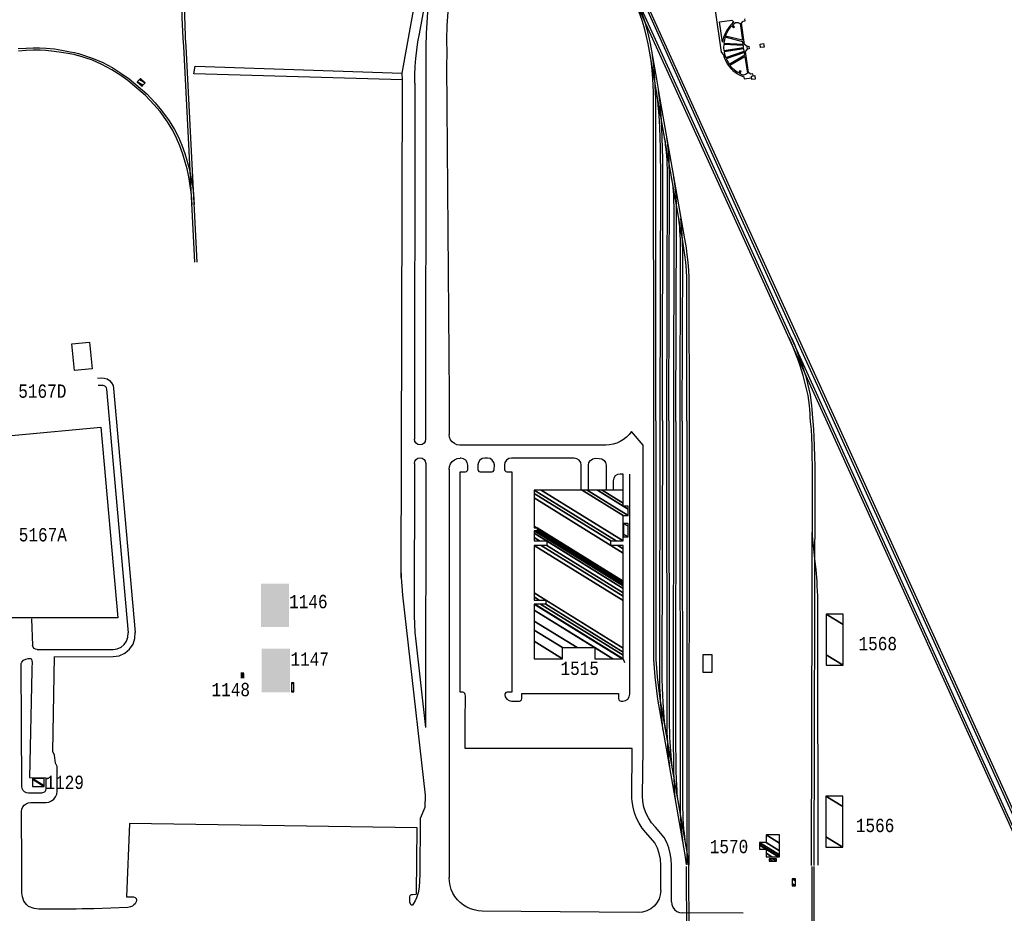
# Model space of a CAD drawing. Extents: x -0.5 to 41.9, y -0.5 to 29.8.
# Tile 15 of 128: x 4.7 to 5.9, y 8.7 to 9.8. Entities that reach past the tile are written whole.
import ezdxf
from ezdxf.enums import TextEntityAlignment as Align

# ---------------------------------------------------------------- set-up
doc = ezdxf.new("R2010")
doc.units = 0
doc.header["$MEASUREMENT"] = 0
for name, color, linetype in [('11', 2, 'CONTINUOUS'), ('21', 5, 'CONTINUOUS'), ('23', 1, 'CONTINUOUS'), ('41', 4, 'CONTINUOUS'), ('59', 2, 'CONTINUOUS')]:
    doc.layers.add(name, color=color, linetype=linetype)
doc.styles.add('MONOTXT', font='MONOTXT', dxfattribs={"height": 0.2})

msp = doc.modelspace()

# ---------------------------------------------------------------- linework, layer by layer
at = {"layer": '11'}
for p, q in [((5.1539, 9.7143), (5.224, 10.1023)), ((5.1755, 9.7638), (5.195, 9.8676)), ((5.154, 9.7057), (5.1539, 9.7143)), ((5.1525, 9.078), (5.154, 9.7057)), ((5.1696, 9.7017), (5.1692, 9.2523)), ((5.1837, 9.6914), (5.1834, 9.2523)), ((5.2129, 9.3072), (5.2129, 9.2583)), ((5.1694, 9.2218), (5.1691, 9.0294)), ((5.1836, 9.2218), (5.1832, 8.8887)), ((5.2129, 9.214), (5.213, 9.0761)), ((5.213, 9.0761), (5.213, 8.6991)), ((5.1542, 9.0556), (5.1826, 8.8033)), ((4.6861, 9.0258), (4.6876, 8.9922)), ((5.1709, 8.9977), (5.1832, 8.8887)), ((4.6932, 8.9868), (4.7891, 8.987)), ((4.7151, 8.9777), (4.7892, 8.978)), ((5.1826, 8.8033), (5.1824, 8.7875)), ((4.674, 8.714), (4.6737, 8.7827)), ((4.6849, 8.7939), (4.7045, 8.794)), ((5.1824, 8.7875), (5.1764, 8.7738)), ((5.1764, 8.7738), (5.1761, 8.7032)), ((4.8097, 8.7673), (4.8058, 8.6749)), ((5.1726, 8.7618), (4.8097, 8.7673)), ((5.1719, 8.6793), (5.1726, 8.7618)), ((5.1761, 8.7032), (5.1758, 8.695)), ((5.1754, 8.687), (5.1739, 8.6801)), ((5.1758, 8.695), (5.1754, 8.687)), ((4.8058, 8.6749), (4.8147, 8.6749)), ((4.8147, 8.6749), (4.8169, 8.674)), ((4.8169, 8.674), (4.8182, 8.6726)), ((4.8182, 8.6726), (4.8187, 8.6706)), ((4.8187, 8.6706), (4.8182, 8.6686)), ((5.1634, 8.675), (5.1637, 8.6765)), ((5.1636, 8.6682), (5.1634, 8.675)), ((5.1637, 8.6765), (5.1645, 8.6775)), ((5.1645, 8.6775), (5.1654, 8.6779)), ((5.1654, 8.6779), (5.167, 8.678)), ((5.167, 8.678), (5.1713, 8.6783)), ((5.1719, 8.6737), (5.1701, 8.6697)), ((5.1713, 8.6783), (5.1719, 8.6793)), ((5.1739, 8.6801), (5.1719, 8.6737)), ((4.7501, 8.6598), (4.7423, 8.6595)), ((4.7584, 8.6597), (4.7501, 8.6598)), ((4.7649, 8.6597), (4.7584, 8.6597)), ((4.8077, 8.6616), (4.7649, 8.6597)), ((4.8109, 8.6622), (4.8077, 8.6616)), ((4.8134, 8.6632), (4.8109, 8.6622)), ((4.8154, 8.6647), (4.8134, 8.6632)), ((4.8171, 8.6661), (4.8154, 8.6647)), ((4.8182, 8.6686), (4.8171, 8.6661)), ((5.1641, 8.6661), (5.1636, 8.6682)), ((5.1653, 8.6646), (5.1641, 8.6661)), ((5.1668, 8.6646), (5.1653, 8.6646)), ((5.1682, 8.6667), (5.1668, 8.6646)), ((5.1701, 8.6697), (5.1682, 8.6667)), ((5.4516, 8.6551), (5.2548, 8.657)), ((5.584, 8.6541), (5.5073, 8.6547))]:
    msp.add_line(p, q, dxfattribs=at)
for points in [[(5.5416, 9.8433), (5.5564, 9.7407), (5.559, 9.7373), (5.5596, 9.735), (5.5609, 9.7317), (5.5624, 9.7285), (5.5642, 9.7255), (5.5663, 9.7227), (5.5686, 9.72), (5.5711, 9.7175), (5.5738, 9.7153), (5.5767, 9.7133), (5.5798, 9.7116), (5.5817, 9.7107), (5.5848, 9.7097), (5.5852, 9.7069), (5.5946, 9.7082)], [(5.1899, 9.8351), (5.188, 9.819), (5.1869, 9.8051), (5.1857, 9.7911), (5.1851, 9.7782), (5.1841, 9.764), (5.1838, 9.7478), (5.1837, 9.734), (5.1837, 9.6914)], [(5.2144, 9.8365), (5.213, 9.8191), (5.2121, 9.8058), (5.2115, 9.7919), (5.2103, 9.7739), (5.2097, 9.7571), (5.21, 9.7386), (5.2097, 9.7241), (5.2129, 9.3072)], [(5.558, 9.7532), (5.5543, 9.7788), (5.5698, 9.7811), (5.572, 9.7785), (5.5704, 9.7771), (5.5679, 9.7746), (5.5657, 9.7719), (5.5637, 9.769), (5.562, 9.7659), (5.5605, 9.7627), (5.5593, 9.7593), (5.5585, 9.7559), (5.558, 9.7532)], [(5.5802, 9.7769), (5.5833, 9.7558), (5.5617, 9.761), (5.5621, 9.762), (5.5638, 9.7657), (5.5658, 9.7692), (5.5683, 9.7725), (5.5695, 9.7737), (5.5719, 9.7714), (5.5731, 9.7727), (5.5706, 9.775), (5.571, 9.7754), (5.5741, 9.7781), (5.5772, 9.7781), (5.5802, 9.7769)], [(5.5889, 9.7479), (5.5857, 9.7503), (5.5819, 9.7771), (5.5838, 9.7797), (5.5866, 9.7801), (5.5862, 9.7826)], [(5.1696, 9.7017), (5.1698, 9.7121), (5.1703, 9.7225), (5.1711, 9.7328), (5.1722, 9.7432), (5.1737, 9.7535), (5.1755, 9.7638)], [(5.5835, 9.7539), (5.5612, 9.7594), (5.5608, 9.7582), (5.5599, 9.7542), (5.5596, 9.752), (5.584, 9.7508), (5.5835, 9.7539)], [(5.5846, 9.7464), (5.5842, 9.7491), (5.5594, 9.7503), (5.5594, 9.7502), (5.5593, 9.7462), (5.5596, 9.7428), (5.5846, 9.7464)], [(5.5848, 9.7447), (5.5599, 9.7411), (5.5605, 9.7382), (5.5617, 9.7343), (5.5619, 9.7338), (5.5852, 9.742), (5.5848, 9.7447)], [(5.5855, 9.7403), (5.5625, 9.7323), (5.5633, 9.7306), (5.5653, 9.727), (5.5662, 9.7257), (5.5859, 9.7371), (5.5855, 9.7403)], [(5.5966, 9.7108), (5.5962, 9.7134), (5.5934, 9.713), (5.5908, 9.7149), (5.587, 9.7414), (5.5893, 9.7446)], [(5.5842, 9.7115), (5.5836, 9.7117), (5.58, 9.7134), (5.5796, 9.7136), (5.5813, 9.7165), (5.5798, 9.7173), (5.5782, 9.7144), (5.5765, 9.7155), (5.5732, 9.7179), (5.5703, 9.7206), (5.5676, 9.7237), (5.5671, 9.7243), (5.5862, 9.7354), (5.5893, 9.714), (5.5868, 9.7123), (5.5842, 9.7115)], [(5.154, 9.7057), (4.8911, 9.7135), (4.8927, 9.723), (5.1539, 9.7143)], [(4.7694, 9.3294), (4.774, 9.3297), (4.7778, 9.3295), (4.7814, 9.3284), (4.7846, 9.3263), (4.7872, 9.3235), (4.789, 9.3202), (4.7898, 9.3164), (4.817, 9.0086)], [(4.7702, 9.3203), (4.7748, 9.3207), (4.7762, 9.3206), (4.7776, 9.3202), (4.7789, 9.3194), (4.7799, 9.3183), (4.7805, 9.317), (4.7809, 9.3156), (4.8081, 9.0078)], [(4.556, 9.0081), (4.5569, 9.2472), (4.7736, 9.2674), (4.795, 9.0268), (4.6549, 9.0268), (4.6477, 9.0091), (4.556, 9.0081)], [(5.2264, 9.2448), (5.2229, 9.2453), (5.2197, 9.2467), (5.2169, 9.2488), (5.2147, 9.2516), (5.2134, 9.2548), (5.2129, 9.2583)], [(5.4934, 8.6688), (5.4936, 8.715), (5.4932, 8.7223), (5.492, 8.7295), (5.4902, 8.7366), (5.4876, 8.7434), (5.4842, 8.7499), (5.4734, 8.7628), (5.4685, 8.7683), (5.4644, 8.7744), (5.4612, 8.781), (5.4588, 8.7879), (5.4574, 8.7951), (5.4569, 8.8025), (5.4578, 8.8619), (5.4578, 9.2448), (5.4432, 9.2619), (5.4402, 9.2582), (5.4369, 9.2548), (5.4331, 9.2519), (5.429, 9.2494), (5.4246, 9.2474), (5.4201, 9.246), (5.4154, 9.2451), (5.4106, 9.2449), (5.2264, 9.2448)], [(5.1834, 9.2523), (5.1829, 9.2496), (5.1814, 9.2473), (5.1791, 9.2458), (5.1763, 9.2452), (5.1736, 9.2458), (5.1713, 9.2473), (5.1698, 9.2496), (5.1692, 9.2523)], [(5.1694, 9.2218), (5.1699, 9.2245), (5.1714, 9.2268), (5.1737, 9.2283), (5.1765, 9.2289), (5.1792, 9.2283), (5.1815, 9.2268), (5.183, 9.2245), (5.1836, 9.2218)], [(5.2129, 9.214), (5.2134, 9.2177), (5.2148, 9.2211), (5.217, 9.224), (5.2199, 9.2263), (5.2232, 9.2278), (5.2269, 9.2284)], [(5.4438, 8.8619), (5.2332, 8.8619), (5.2332, 8.8964), (5.2337, 8.9284), (5.2332, 8.93), (5.2328, 8.9316), (5.2317, 8.9327), (5.2301, 8.9331), (5.2271, 8.9332), (5.2271, 9.2112), (5.2335, 9.2112), (5.235, 9.2116), (5.2361, 9.2127), (5.2365, 9.2143), (5.2365, 9.2197), (5.2358, 9.223), (5.2339, 9.2259), (5.2311, 9.2277), (5.2277, 9.2284), (5.2269, 9.2284)], [(5.2523, 9.2112), (5.2669, 9.2112), (5.2685, 9.2116), (5.2696, 9.2127), (5.27, 9.2143), (5.2701, 9.2198), (5.2694, 9.2231), (5.2675, 9.226), (5.2647, 9.2279), (5.2614, 9.2285), (5.2579, 9.2285), (5.2546, 9.2279), (5.2518, 9.226), (5.2499, 9.2231), (5.2492, 9.2198), (5.2492, 9.2143), (5.2496, 9.2128), (5.2507, 9.2116), (5.2523, 9.2112)], [(5.3796, 9.1881), (5.3796, 9.2196), (5.379, 9.2229), (5.3771, 9.2257), (5.3743, 9.2276), (5.3709, 9.2283), (5.2915, 9.2285), (5.2882, 9.2278), (5.2853, 9.2259), (5.2835, 9.2231), (5.2828, 9.2198), (5.2828, 9.2143), (5.2832, 9.2127), (5.2844, 9.2116), (5.2859, 9.2112), (5.2922, 9.2112), (5.2922, 8.9332), (5.2863, 8.9331), (5.2847, 8.9327), (5.2836, 8.9316), (5.2832, 8.93), (5.2839, 8.9274), (5.2857, 8.9245), (5.2886, 8.9227), (5.2919, 8.922), (5.3016, 8.922), (5.3031, 8.9224), (5.3042, 8.9235), (5.3046, 8.9251), (5.3046, 8.9314), (5.4268, 8.9316), (5.4268, 8.9251), (5.4272, 8.9235), (5.4283, 8.9224), (5.4299, 8.922), (5.4322, 8.922), (5.4356, 8.9226), (5.4384, 8.9245), (5.4403, 8.9273), (5.4409, 8.9307), (5.4409, 9.2084)], [(5.3887, 9.1881), (5.3887, 9.2195), (5.3894, 9.2228), (5.3913, 9.2256), (5.3942, 9.2275), (5.3975, 9.2282), (5.4024, 9.2281), (5.4057, 9.2275), (5.4085, 9.2256), (5.4104, 9.2228), (5.411, 9.2194), (5.411, 9.1881)], [(5.4325, 9.1881), (5.4324, 9.2084), (5.4289, 9.2084), (5.4255, 9.2077), (5.4227, 9.2059), (5.4208, 9.203), (5.4201, 9.1997), (5.4201, 9.1881)], [(5.1523, 9.0892), (5.1525, 9.078), (5.1532, 9.0668), (5.1542, 9.0556)], [(5.1691, 9.0294), (5.1693, 9.0188), (5.1699, 9.0083), (5.1709, 8.9977)], [(4.7891, 8.987), (4.7943, 8.9878), (4.7991, 8.9899), (4.8032, 8.9932), (4.8061, 8.9976), (4.8078, 9.0025), (4.8081, 9.0078)], [(4.7892, 8.978), (4.7968, 8.9791), (4.8039, 8.9823), (4.8098, 8.9872), (4.8142, 8.9936), (4.8167, 9.0009), (4.817, 9.0086)], [(4.6932, 8.9868), (4.6911, 8.9872), (4.6893, 8.9884), (4.6881, 8.9901), (4.6876, 8.9922)], [(4.6835, 8.8254), (4.7041, 8.8252), (4.7042, 8.8118), (4.7038, 8.8092), (4.7031, 8.8076), (4.7013, 8.8064), (4.6988, 8.8056), (4.6823, 8.8057), (4.6798, 8.8062), (4.6774, 8.8073), (4.6756, 8.8092), (4.6744, 8.8115), (4.674, 8.8141), (4.673, 8.9692), (4.6741, 8.9711), (4.6762, 8.9734), (4.6788, 8.9747), (4.6818, 8.9755), (4.685, 8.9757), (4.6858, 8.9752), (4.6865, 8.9737), (4.6868, 8.9697), (4.6865, 8.9649), (4.6865, 8.96), (4.6835, 8.8254)], [(4.7185, 8.808), (4.7186, 8.8394), (4.7165, 8.8437), (4.715, 8.8535), (4.7132, 8.8583), (4.7152, 8.978)], [(5.48, 8.6831), (5.4801, 8.715), (5.4796, 8.7224), (5.4782, 8.7296), (5.4758, 8.7365), (5.4726, 8.7431), (5.4613, 8.7559), (5.4567, 8.7616), (5.4528, 8.7677), (5.4495, 8.7742), (5.4468, 8.781), (5.445, 8.788), (5.4438, 8.7952), (5.4435, 8.7992), (5.4438, 8.8619)], [(4.7045, 8.794), (4.7081, 8.7945), (4.7115, 8.7959), (4.7144, 8.7981), (4.7166, 8.801), (4.718, 8.8044), (4.7185, 8.808)], [(4.6737, 8.7827), (4.6741, 8.7856), (4.6752, 8.7883), (4.6769, 8.7906), (4.6793, 8.7924), (4.682, 8.7935), (4.6849, 8.7939)], [(4.7423, 8.6595), (4.6956, 8.6593), (4.6897, 8.6602), (4.6825, 8.6629), (4.6799, 8.6652), (4.6765, 8.6696), (4.6747, 8.6749), (4.6739, 8.6801), (4.674, 8.714)], [(5.2548, 8.657), (5.2497, 8.6573), (5.2448, 8.6583), (5.2399, 8.6598), (5.2353, 8.6619), (5.231, 8.6646), (5.2271, 8.6677), (5.2235, 8.6713), (5.2204, 8.6753), (5.2178, 8.6796), (5.2157, 8.6843), (5.2142, 8.6891), (5.2133, 8.6941), (5.213, 8.6991)], [(5.48, 8.6831), (5.4794, 8.6776), (5.4778, 8.6723), (5.4752, 8.6675), (5.4716, 8.6632), (5.4673, 8.6598), (5.4624, 8.6572), (5.4571, 8.6556), (5.4516, 8.6551)], [(5.4934, 8.6688), (5.4939, 8.6651), (5.4952, 8.6617), (5.4975, 8.6588), (5.5003, 8.6566), (5.5037, 8.6552), (5.5073, 8.6547)]]:
    msp.add_lwpolyline(points, dxfattribs=at)
at = {"layer": '21'}
for points in [[(5.6053, 9.7509), (5.6097, 9.7515), (5.6104, 9.7471), (5.6059, 9.7464), (5.6053, 9.7509)], [(5.5889, 9.7479), (5.5911, 9.7483), (5.5916, 9.7449), (5.5894, 9.7446), (5.5889, 9.7479)], [(5.5943, 9.7105), (5.5987, 9.7111), (5.5993, 9.7067), (5.5949, 9.706), (5.5943, 9.7105)], [(4.7372, 9.3725), (4.7595, 9.3746), (4.7628, 9.3411), (4.7404, 9.339), (4.7372, 9.3725)], [(5.5334, 8.9806), (5.5446, 8.9806), (5.5446, 8.9581), (5.5334, 8.9581), (5.5334, 8.9806)]]:
    msp.add_lwpolyline(points, dxfattribs=at)
for points in [[(5.0111, 9.0701), (4.9755, 9.0701), (5.0111, 9.0152), (4.9755, 9.0152)], [(5.0122, 8.9879), (4.9767, 8.9879), (5.0122, 8.933), (4.9767, 8.933)], [(4.95, 8.9582), (4.9501, 8.9505), (4.9544, 8.9583), (4.9546, 8.9506)]]:
    msp.add_solid(points, dxfattribs=at)
at = {"layer": '41'}
for p, q in [((5.586, 9.5027), (5.4343, 9.8358)), ((5.4367, 9.8369), (5.5865, 9.508)), ((5.5825, 9.5296), (5.4444, 9.8355)), ((5.4467, 9.8366), (5.5849, 9.5306)), ((5.6992, 9.273), (5.5825, 9.5296)), ((5.5849, 9.5306), (5.7016, 9.2741)), ((5.6903, 9.2728), (5.586, 9.5027)), ((5.5865, 9.508), (5.6927, 9.2739)), ((5.5131, 9.2754), (5.513, 8.7153)), ((5.5157, 9.2754), (5.5156, 8.7153)), ((5.9437, 8.7135), (5.6903, 9.2728)), ((5.6927, 9.2739), (5.946, 8.7146)), ((5.9536, 8.7132), (5.6992, 9.273)), ((5.7016, 9.2741), (5.956, 8.7143)), ((5.6704, 8.7131), (5.6706, 8.1533)), ((5.673, 8.7131), (5.6732, 8.1533))]:
    msp.add_line(p, q, dxfattribs=at)
for points in [[(4.8852, 9.8395), (4.8808, 9.8168), (4.8798, 9.8079), (4.8792, 9.8006), (4.8791, 9.7952), (4.879, 9.7897), (4.8791, 9.7846), (4.8794, 9.7764), (4.8801, 9.7585), (4.8808, 9.7479), (4.8949, 9.4756)], [(4.8924, 9.4756), (4.8782, 9.7477), (4.8775, 9.7584), (4.8764, 9.7846), (4.8764, 9.7897), (4.8764, 9.7952), (4.8766, 9.8008), (4.8772, 9.8082), (4.8782, 9.8172), (4.8795, 9.8268), (4.8795, 9.8268), (4.8823, 9.8378)], [(5.5131, 9.2754), (5.513, 9.4456), (5.513, 9.4564), (5.5125, 9.4651), (5.5116, 9.4755), (5.5105, 9.4851), (5.5093, 9.4934), (5.5075, 9.5047), (5.4764, 9.6809), (5.4717, 9.7086), (5.4659, 9.7418), (5.4642, 9.7512), (5.4622, 9.7604), (5.46, 9.7692), (5.457, 9.7795), (5.4542, 9.7878), (5.4508, 9.7964), (5.4467, 9.8073), (5.4416, 9.819), (5.4377, 9.8283)], [(5.4402, 9.8293), (5.4441, 9.82), (5.4492, 9.8083), (5.4533, 9.7973), (5.4566, 9.7887), (5.4595, 9.7803), (5.4625, 9.7698), (5.4647, 9.761), (5.4668, 9.7518), (5.4685, 9.7422), (5.4714, 9.7257), (5.4743, 9.709), (5.479, 9.6813), (5.5101, 9.5051), (5.5119, 9.4938), (5.5131, 9.4854), (5.5142, 9.4758), (5.5151, 9.4652), (5.5156, 9.4565), (5.5156, 9.4456), (5.5157, 9.2754)], [(4.6694, 9.7451), (4.6795, 9.7459), (4.6883, 9.7463), (4.6963, 9.7463), (4.7047, 9.7458), (4.7153, 9.7447), (4.7243, 9.7433), (4.735, 9.7412), (4.7402, 9.7403), (4.7453, 9.7389)], [(4.6696, 9.7425), (4.6795, 9.7433), (4.6881, 9.7437), (4.6969, 9.7435), (4.7044, 9.7432), (4.7149, 9.7421), (4.7239, 9.7407), (4.7346, 9.7389), (4.7394, 9.738), (4.7445, 9.7364)], [(4.7453, 9.7389), (4.764, 9.7328), (4.776, 9.7275), (4.7889, 9.7207), (4.8003, 9.7135), (4.8092, 9.7069), (4.8209, 9.6973), (4.8317, 9.6879), (4.8423, 9.6766), (4.8503, 9.6672), (4.86, 9.6541), (4.8667, 9.643), (4.8716, 9.6332), (4.8759, 9.6232), (4.8796, 9.6128), (4.8826, 9.6027), (4.8851, 9.5939), (4.8867, 9.5859), (4.8882, 9.5785), (4.8895, 9.5693), (4.8904, 9.5618), (4.891, 9.5548), (4.8913, 9.5483)], [(4.8887, 9.5482), (4.8884, 9.5546), (4.8878, 9.5615), (4.8869, 9.569), (4.8856, 9.578), (4.8842, 9.5853), (4.8825, 9.5933), (4.8801, 9.602), (4.8771, 9.612), (4.8734, 9.6223), (4.8692, 9.6321), (4.8644, 9.6417), (4.8578, 9.6526), (4.8483, 9.6656), (4.8404, 9.6748), (4.8299, 9.686), (4.8192, 9.6953), (4.8076, 9.7048), (4.7988, 9.7114), (4.7876, 9.7185), (4.7749, 9.7251), (4.7631, 9.7304), (4.7445, 9.7364)], [(5.4712, 9.2754), (5.471, 9.682), (5.4708, 9.6901), (5.4705, 9.6989), (5.47, 9.707), (5.4697, 9.7121), (5.4693, 9.7181), (5.468, 9.7298), (5.467, 9.736)], [(5.4738, 9.2754), (5.4736, 9.682), (5.4734, 9.6902), (5.4731, 9.6991), (5.4726, 9.7071), (5.4723, 9.7123), (5.4719, 9.7183), (5.4713, 9.7238), (5.4706, 9.7302), (5.4696, 9.7364)], [(5.4794, 9.276), (5.48, 9.595), (5.4798, 9.6051), (5.4795, 9.6199), (5.4789, 9.645), (5.4784, 9.6546), (5.4775, 9.6656), (5.4769, 9.6733), (5.4762, 9.6799), (5.4756, 9.6856), (5.4745, 9.6918)], [(5.482, 9.276), (5.4827, 9.595), (5.4825, 9.6052), (5.4822, 9.62), (5.4818, 9.6321), (5.4815, 9.6451), (5.4811, 9.6548), (5.4801, 9.6658), (5.4795, 9.6736), (5.4788, 9.6802), (5.4782, 9.6859), (5.4771, 9.6923)], [(5.4875, 9.2755), (5.4885, 9.5884), (5.4881, 9.6042), (5.4877, 9.6098), (5.4874, 9.6141), (5.487, 9.6185), (5.4862, 9.6233), (5.4858, 9.6277), (5.4849, 9.6322)], [(5.4901, 9.2755), (5.4911, 9.5885), (5.4908, 9.5989), (5.4905, 9.6051), (5.4903, 9.6098), (5.49, 9.6144), (5.4894, 9.619), (5.4889, 9.6237), (5.4885, 9.628), (5.4875, 9.6327)], [(5.4964, 9.2748), (5.497, 9.5433), (5.4967, 9.5557), (5.4964, 9.5608), (5.4953, 9.5746), (5.4937, 9.5821)], [(5.499, 9.2748), (5.4997, 9.5331), (5.4998, 9.5433), (5.4997, 9.5519), (5.4995, 9.556), (5.4995, 9.5607), (5.4991, 9.5641), (5.4986, 9.5682), (5.4983, 9.5712), (5.4979, 9.5751), (5.4963, 9.5826)], [(5.5044, 9.275), (5.505, 9.4922), (5.5049, 9.5037), (5.5046, 9.51), (5.5042, 9.5158), (5.504, 9.5207), (5.5033, 9.526), (5.5029, 9.5305)], [(5.507, 9.275), (5.5077, 9.4837), (5.5077, 9.4922), (5.5076, 9.4981), (5.5075, 9.5038), (5.5072, 9.5101), (5.5068, 9.5159), (5.5066, 9.5209), (5.5059, 9.5263), (5.5055, 9.5307)], [(5.6691, 9.2745), (5.6687, 9.2801), (5.6684, 9.2844), (5.668, 9.2896), (5.6675, 9.2947), (5.6667, 9.3011), (5.6658, 9.3076), (5.6636, 9.3174), (5.6615, 9.3261), (5.6596, 9.3329), (5.6559, 9.3447), (5.654, 9.3501), (5.6463, 9.3706), (5.6421, 9.3802)], [(5.6445, 9.3812), (5.6488, 9.3716), (5.6517, 9.3638), (5.6543, 9.3566), (5.6565, 9.3509), (5.6583, 9.3459), (5.6604, 9.3391), (5.6625, 9.3325), (5.6651, 9.3227), (5.6668, 9.3155), (5.6683, 9.3081), (5.6693, 9.3013), (5.6701, 9.2949), (5.6706, 9.2899), (5.671, 9.2845), (5.6715, 9.2789), (5.6717, 9.2749)], [(5.5123, 8.7157), (5.5115, 8.7222), (5.5104, 8.7306), (5.4763, 8.9242), (5.4728, 8.9523), (5.4713, 8.9742), (5.4711, 8.9959), (5.4712, 9.2754)], [(5.4738, 9.2754), (5.4737, 8.9959), (5.474, 8.9742), (5.4754, 8.9526), (5.4789, 8.9247), (5.513, 8.7311), (5.5145, 8.721), (5.5151, 8.7126)], [(5.4832, 8.8846), (5.4828, 8.8879), (5.4823, 8.8921), (5.4814, 8.9014), (5.4808, 8.9076), (5.4804, 8.913), (5.4798, 8.9212), (5.4795, 8.9279), (5.479, 8.9394), (5.4788, 8.9488), (5.4794, 9.276)], [(5.482, 9.276), (5.4814, 8.9488), (5.4816, 8.9394), (5.4821, 8.928), (5.4825, 8.9213), (5.483, 8.9132), (5.4833, 8.9078), (5.4839, 8.9021), (5.4844, 8.8962), (5.4848, 8.8928), (5.4854, 8.8883), (5.4858, 8.885)], [(5.4918, 8.8358), (5.4914, 8.839), (5.4909, 8.8436), (5.4905, 8.8467), (5.4903, 8.8492), (5.49, 8.8531), (5.4895, 8.8583), (5.4891, 8.8643), (5.4888, 8.8697), (5.4885, 8.8759), (5.4883, 8.8824), (5.4882, 8.8915), (5.4875, 9.2755)], [(5.4901, 9.2755), (5.4908, 8.8915), (5.4909, 8.8824), (5.4912, 8.8761), (5.4915, 8.8701), (5.4919, 8.8646), (5.4923, 8.8585), (5.4927, 8.8532), (5.4931, 8.8483), (5.4935, 8.8439), (5.494, 8.8392), (5.4945, 8.8362)], [(5.4996, 8.7921), (5.4991, 8.7953), (5.4983, 8.8012), (5.4979, 8.8055), (5.4978, 8.8056), (5.4975, 8.8103), (5.4972, 8.8151), (5.4969, 8.8236), (5.4966, 8.8328), (5.4965, 8.8398), (5.4963, 8.851), (5.4961, 8.8634), (5.4964, 9.2748)], [(5.499, 9.2748), (5.4987, 8.8634), (5.4989, 8.8508), (5.4991, 8.8398), (5.4992, 8.8329), (5.4995, 8.8237), (5.4998, 8.8153), (5.5001, 8.8104), (5.5005, 8.8058), (5.5009, 8.8015), (5.5017, 8.7957), (5.5022, 8.7925)], [(5.5083, 8.7421), (5.5077, 8.746), (5.5077, 8.7461), (5.5062, 8.7601), (5.5057, 8.7669), (5.5054, 8.7732), (5.5051, 8.7793), (5.505, 8.7876), (5.5049, 8.7966), (5.5044, 9.275)], [(5.507, 9.275), (5.5076, 8.7966), (5.5076, 8.7876), (5.5078, 8.7793), (5.508, 8.7733), (5.5084, 8.767), (5.5088, 8.7603), (5.5094, 8.7548), (5.5098, 8.7511), (5.5103, 8.7463), (5.5109, 8.7425)], [(5.6702, 8.7143), (5.6716, 9.2186), (5.6712, 9.2307), (5.6712, 9.2307), (5.671, 9.2433), (5.6706, 9.2555), (5.6703, 9.2645), (5.6691, 9.2745)], [(5.6717, 9.2749), (5.6729, 9.2647), (5.6733, 9.2555), (5.6736, 9.2434), (5.6739, 9.2307), (5.6742, 9.2186), (5.6744, 9.2084), (5.673, 8.7146)], [(5.6784, 8.7147), (5.6783, 9.0208), (5.6782, 9.0285), (5.6781, 9.0543), (5.6779, 9.0611), (5.6775, 9.0668), (5.6772, 9.0732), (5.6762, 9.0875), (5.6746, 9.1015), (5.6731, 9.1139), (5.6731, 9.1139), (5.6719, 9.1254), (5.6714, 9.1308), (5.6714, 9.139)], [(5.5129, 8.6258), (5.5126, 8.7132)], [(5.5152, 8.7132), (5.5155, 8.6258)]]:
    msp.add_lwpolyline(points, dxfattribs=at)
at = {"layer": '59'}
msp.add_line((5.4327, 8.9753), (5.4342, 8.9704), dxfattribs=at)

# ---------------------------------------------------------------- texts
at = {"layer": '23', "style": 'MONOTXT', "width": 0.833333}
for s, p in [('5167D', (4.6998, 9.313)), ('5167A', (4.7004, 9.1318)), ('1146', (5.0354, 9.0475)), ('1568', (5.7538, 8.9944)), ('1147', (5.0371, 8.9749)), ('1515', (5.3778, 8.9631)), ('1148', (4.9375, 8.9364)), ('1129', (4.728, 8.8194)), ('1566', (5.7504, 8.765)), ('1570', (5.5661, 8.7384))]:
    msp.add_text(s, height=0.01684, dxfattribs=at).set_placement(p, align=Align.MIDDLE)

# ---------------------------------------------------------------- meshes
at = {"layer": '21'}
mesh = msp.add_polyface(dxfattribs=at)
corners = [(4.8257, 9.6977), (4.8268, 9.6989), (4.8196, 9.7033), (4.8295, 9.7019), (4.8224, 9.7063), (4.8235, 9.7075), (4.8235, 9.7075)]
mesh.append_faces([[corners[k] for k in face] for face in [(0, 0, 1, 2), (2, 1, 3, 4), (4, 3, 6, 5)]], dxfattribs={"vtx0": -1, "vtx2": -1})
mesh = msp.add_polyface(dxfattribs=at)
corners = [(5.3204, 8.9753), (5.356, 8.9753), (5.3204, 8.9974), (5.356, 8.9893), (5.3204, 9.0114), (5.397, 8.9753), (5.3745, 8.9893), (5.3204, 9.0229), (5.4196, 8.9753), (5.397, 8.9893), (5.3204, 9.0368), (5.4317, 8.9753), (5.3203, 9.0443), (5.4327, 8.9753), (5.3213, 9.0443), (5.4327, 8.9797), (5.3284, 9.0443), (5.3203, 9.0494), (5.4327, 8.9838), (5.335, 9.0443), (5.3268, 9.0494), (5.3203, 9.0534), (5.4327, 8.9888), (5.335, 9.0494), (5.3203, 9.0585), (5.4327, 9.0488), (5.3204, 9.1184), (5.3204, 9.124), (5.4327, 9.0543), (5.3293, 9.1184), (5.3361, 9.1184), (5.3272, 9.124), (5.3204, 9.1282), (5.4327, 9.0585), (5.3361, 9.1184), (5.3361, 9.124), (5.3204, 9.1337), (5.4327, 9.0641), (5.3203, 9.1369), (5.4327, 9.0672), (5.324, 9.1369), (5.4327, 9.0695), (5.324, 9.1383), (5.3204, 9.1406), (5.4327, 9.0709), (5.324, 9.1406), (5.3204, 9.1428), (5.4327, 9.0732), (5.3204, 9.1783), (5.4169, 9.1184), (5.4327, 9.1087), (5.3204, 9.1838), (5.4169, 9.124), (5.4258, 9.1184), (5.4327, 9.1142), (5.3204, 9.1881), (5.4238, 9.124), (5.4327, 9.1184), (5.3204, 9.1881), (5.4239, 9.124), (5.3291, 9.1881), (5.4327, 9.124), (5.381, 9.1881), (5.4327, 9.1561), (5.3872, 9.1881), (5.4388, 9.1561), (5.4001, 9.1881), (5.4327, 9.1679), (5.4388, 9.1641), (5.4062, 9.1881), (5.4327, 9.1718), (5.4388, 9.1679), (5.4327, 9.1881)]
mesh.append_faces([[corners[k] for k in face] for face in [(0, 0, 1, 2), (2, 1, 3, 4), (4, 3, 6, 7), (7, 6, 9, 10), (5, 5, 8, 9), (10, 8, 11, 12), (12, 11, 13, 14), (14, 13, 15, 16), (17, 17, 20, 21), (16, 15, 18, 19), (21, 20, 23, 24), (19, 18, 22, 23), (24, 22, 25, 26), (26, 25, 28, 29), (27, 27, 31, 32), (29, 28, 33, 34), (32, 31, 35, 36), (30, 33, 37, 35), (36, 37, 39, 38), (38, 39, 41, 40), (40, 41, 44, 42), (43, 43, 45, 46), (42, 44, 47, 45), (46, 47, 50, 48), (48, 49, 52, 51), (49, 50, 54, 53), (51, 52, 56, 55), (53, 54, 57, 57), (55, 56, 59, 58), (58, 59, 61, 60), (60, 61, 63, 62), (62, 63, 65, 64), (64, 65, 68, 66), (66, 67, 70, 69), (67, 68, 71, 71), (69, 70, 72, 72)]], dxfattribs={"vtx0": -1, "vtx2": -1})
mesh = msp.add_polyface(dxfattribs=at)
corners = [(5.4332, 9.1292), (5.4388, 9.1292), (5.4332, 9.1327), (5.4332, 9.146), (5.4388, 9.1426), (5.4332, 9.146), (5.4388, 9.146)]
mesh.append_faces([[corners[k] for k in face] for face in [(0, 0, 1, 2), (2, 1, 4, 5), (3, 4, 6, 6)]], dxfattribs={"vtx0": -1, "vtx2": -1})
mesh = msp.add_polyface(dxfattribs=at)
corners = [(5.6889, 8.9671), (5.7103, 8.9671), (5.6889, 8.9804), (5.7103, 8.9671), (5.6889, 9.0317), (5.7103, 9.0185), (5.7103, 9.0317)]
mesh.append_faces([[corners[k] for k in face] for face in [(0, 0, 1, 2), (2, 3, 5, 4), (4, 5, 6, 6)]], dxfattribs={"vtx0": -1, "vtx2": -1})
mesh = msp.add_polyface(dxfattribs=at)
corners = [(5.0143, 8.9337), (5.0171, 8.9337), (5.0143, 8.9354), (5.0143, 8.9449), (5.0171, 8.9432), (5.0143, 8.9449), (5.0171, 8.9449)]
mesh.append_faces([[corners[k] for k in face] for face in [(0, 0, 1, 2), (2, 1, 4, 5), (3, 4, 6, 6)]], dxfattribs={"vtx0": -1, "vtx2": -1})
mesh = msp.add_polyface(dxfattribs=at)
corners = [(4.6874, 8.8141), (4.7022, 8.8141), (4.6874, 8.8233), (4.7022, 8.8141), (4.6874, 8.8242), (4.7022, 8.8151), (4.7022, 8.8242)]
mesh.append_faces([[corners[k] for k in face] for face in [(0, 0, 1, 2), (2, 3, 5, 4), (4, 5, 6, 6)]], dxfattribs={"vtx0": -1, "vtx2": -1})
mesh = msp.add_polyface(dxfattribs=at)
corners = [(5.6883, 8.7374), (5.7096, 8.7374), (5.6883, 8.7507), (5.7096, 8.7374), (5.6883, 8.802), (5.7096, 8.7888), (5.7096, 8.802)]
mesh.append_faces([[corners[k] for k in face] for face in [(0, 0, 1, 2), (2, 3, 5, 4), (4, 5, 6, 6)]], dxfattribs={"vtx0": -1, "vtx2": -1})
mesh = msp.add_polyface(dxfattribs=at)
corners = [(5.6128, 8.7252), (5.6203, 8.7252), (5.6128, 8.7298), (5.6045, 8.735), (5.6287, 8.7252), (5.6128, 8.735), (5.6045, 8.7402), (5.6297, 8.7252), (5.6045, 8.7408), (5.6297, 8.7252), (5.6045, 8.7434), (5.6297, 8.7278), (5.6128, 8.7434), (5.6297, 8.733), (5.6128, 8.7533), (5.6297, 8.7428), (5.6297, 8.7533)]
mesh.append_faces([[corners[k] for k in face] for face in [(0, 0, 1, 2), (3, 3, 5, 6), (2, 1, 4, 5), (6, 4, 7, 8), (8, 9, 11, 10), (10, 11, 13, 12), (12, 13, 15, 14), (14, 15, 16, 16)]], dxfattribs={"vtx0": -1, "vtx2": -1})
mesh = msp.add_polyface(dxfattribs=at)
corners = [(5.6169, 8.72), (5.6169, 8.7228), (5.6214, 8.72), (5.6169, 8.7228), (5.6214, 8.7228), (5.6259, 8.72), (5.6259, 8.7228)]
mesh.append_faces([[corners[k] for k in face] for face in [(0, 0, 2, 3), (1, 2, 5, 4), (4, 5, 6, 6)]], dxfattribs={"vtx0": -1, "vtx2": -1})
mesh = msp.add_polyface(dxfattribs=at)
corners = [(5.6456, 8.6888), (5.6501, 8.6888), (5.6456, 8.6916), (5.6456, 8.6978), (5.6501, 8.695), (5.6456, 8.6978), (5.6501, 8.6978)]
mesh.append_faces([[corners[k] for k in face] for face in [(0, 0, 1, 2), (2, 1, 4, 5), (3, 4, 6, 6)]], dxfattribs={"vtx0": -1, "vtx2": -1})

doc.saveas('drawing.dxf')
